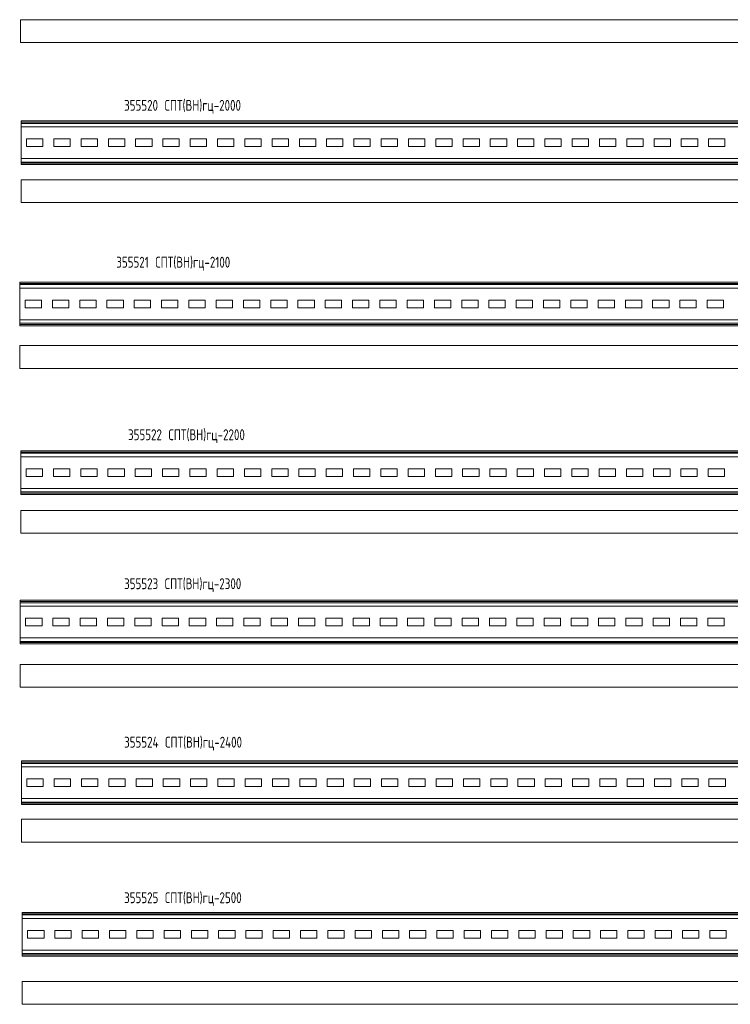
# Model space of a CAD drawing. Header units: millimetres. Extents: x -148 to 6506, y -6446 to 833.
# Tile 3 of 11: x 412 to 1714, y -4587 to -2782. Entities that reach past the tile are written whole.
import ezdxf

# ---------------------------------------------------------------- set-up
doc = ezdxf.new("R2010")
doc.units = ezdxf.units.MM
doc.styles.add('SLDTEXTSTYLE4', font='TXT', dxfattribs={"width": 0.7, "bigfont": 'bigfont'})

msp = doc.modelspace()

# ---------------------------------------------------------------- linework, layer by layer
at = {"color": 7, "linetype": 'Continuous', "lineweight": 15}
for p, q in [((2313.6, -2782.2), (413.6, -2782.2)), ((413.6, -2782.2), (413.6, -2824.2)), ((2313.6, -2824.2), (413.6, -2824.2)), ((414.7, -2967.7), (414.7, -2970.2)), ((2414.7, -2967.7), (414.7, -2967.7)), ((2414.7, -2970.2), (414.7, -2970.2)), ((414.7, -2970.2), (414.7, -2972.2)), ((2414.7, -2972.2), (414.7, -2972.2)), ((414.7, -2972.2), (414.7, -2978.6)), ((2414.7, -2978.6), (414.7, -2978.6)), ((414.7, -2978.6), (414.7, -3036.8)), ((454.7, -3000.7), (424.7, -3000.7)), ((424.7, -3000.7), (424.7, -3014.7)), ((454.7, -3014.7), (454.7, -3000.7)), ((504.7, -3000.7), (474.7, -3000.7)), ((474.7, -3000.7), (474.7, -3014.7)), ((504.7, -3014.7), (504.7, -3000.7)), ((554.7, -3000.7), (524.7, -3000.7)), ((524.7, -3000.7), (524.7, -3014.7)), ((554.7, -3014.7), (554.7, -3000.7)), ((604.7, -3000.7), (574.7, -3000.7)), ((574.7, -3000.7), (574.7, -3014.7)), ((604.7, -3014.7), (604.7, -3000.7)), ((654.7, -3000.7), (624.7, -3000.7)), ((624.7, -3000.7), (624.7, -3014.7)), ((654.7, -3014.7), (654.7, -3000.7)), ((704.7, -3000.7), (674.7, -3000.7)), ((674.7, -3000.7), (674.7, -3014.7)), ((704.7, -3014.7), (704.7, -3000.7)), ((754.7, -3000.7), (724.7, -3000.7)), ((724.7, -3000.7), (724.7, -3014.7)), ((754.7, -3014.7), (754.7, -3000.7)), ((804.7, -3000.7), (774.7, -3000.7)), ((774.7, -3000.7), (774.7, -3014.7)), ((804.7, -3014.7), (804.7, -3000.7)), ((854.7, -3000.7), (824.7, -3000.7)), ((824.7, -3000.7), (824.7, -3014.7)), ((854.7, -3014.7), (854.7, -3000.7)), ((904.7, -3000.7), (874.7, -3000.7)), ((874.7, -3000.7), (874.7, -3014.7)), ((904.7, -3014.7), (904.7, -3000.7)), ((954.7, -3000.7), (924.7, -3000.7)), ((924.7, -3000.7), (924.7, -3014.7)), ((954.7, -3014.7), (954.7, -3000.7)), ((1004.7, -3000.7), (974.7, -3000.7)), ((974.7, -3000.7), (974.7, -3014.7)), ((1004.7, -3014.7), (1004.7, -3000.7)), ((1054.7, -3000.7), (1024.7, -3000.7)), ((1024.7, -3000.7), (1024.7, -3014.7)), ((1054.7, -3014.7), (1054.7, -3000.7)), ((1104.7, -3000.7), (1074.7, -3000.7)), ((1074.7, -3000.7), (1074.7, -3014.7)), ((1104.7, -3014.7), (1104.7, -3000.7)), ((1154.7, -3000.7), (1124.7, -3000.7)), ((1124.7, -3000.7), (1124.7, -3014.7)), ((1154.7, -3014.7), (1154.7, -3000.7)), ((1204.7, -3000.7), (1174.7, -3000.7)), ((1174.7, -3000.7), (1174.7, -3014.7)), ((1204.7, -3014.7), (1204.7, -3000.7)), ((1254.7, -3000.7), (1224.7, -3000.7)), ((1224.7, -3000.7), (1224.7, -3014.7)), ((1254.7, -3014.7), (1254.7, -3000.7)), ((1304.7, -3000.7), (1274.7, -3000.7)), ((1274.7, -3000.7), (1274.7, -3014.7)), ((1304.7, -3014.7), (1304.7, -3000.7)), ((1354.7, -3000.7), (1324.7, -3000.7)), ((1324.7, -3000.7), (1324.7, -3014.7)), ((1354.7, -3014.7), (1354.7, -3000.7)), ((1404.7, -3000.7), (1374.7, -3000.7)), ((1374.7, -3000.7), (1374.7, -3014.7)), ((1404.7, -3014.7), (1404.7, -3000.7)), ((1454.7, -3000.7), (1424.7, -3000.7)), ((1424.7, -3000.7), (1424.7, -3014.7)), ((1454.7, -3014.7), (1454.7, -3000.7)), ((1504.7, -3000.7), (1474.7, -3000.7)), ((1474.7, -3000.7), (1474.7, -3014.7)), ((1504.7, -3014.7), (1504.7, -3000.7)), ((1554.7, -3000.7), (1524.7, -3000.7)), ((1524.7, -3000.7), (1524.7, -3014.7)), ((1554.7, -3014.7), (1554.7, -3000.7)), ((1604.7, -3000.7), (1574.7, -3000.7)), ((1574.7, -3000.7), (1574.7, -3014.7)), ((1604.7, -3014.7), (1604.7, -3000.7)), ((1654.7, -3000.7), (1624.7, -3000.7)), ((1624.7, -3000.7), (1624.7, -3014.7)), ((1654.7, -3014.7), (1654.7, -3000.7)), ((1704.7, -3000.7), (1674.7, -3000.7)), ((1674.7, -3000.7), (1674.7, -3014.7)), ((1704.7, -3014.7), (1704.7, -3000.7)), ((424.7, -3014.7), (454.7, -3014.7)), ((474.7, -3014.7), (504.7, -3014.7)), ((524.7, -3014.7), (554.7, -3014.7)), ((574.7, -3014.7), (604.7, -3014.7)), ((624.7, -3014.7), (654.7, -3014.7)), ((674.7, -3014.7), (704.7, -3014.7)), ((724.7, -3014.7), (754.7, -3014.7)), ((774.7, -3014.7), (804.7, -3014.7)), ((824.7, -3014.7), (854.7, -3014.7)), ((874.7, -3014.7), (904.7, -3014.7)), ((924.7, -3014.7), (954.7, -3014.7)), ((974.7, -3014.7), (1004.7, -3014.7)), ((1024.7, -3014.7), (1054.7, -3014.7)), ((1074.7, -3014.7), (1104.7, -3014.7)), ((1124.7, -3014.7), (1154.7, -3014.7)), ((1174.7, -3014.7), (1204.7, -3014.7)), ((1224.7, -3014.7), (1254.7, -3014.7)), ((1274.7, -3014.7), (1304.7, -3014.7)), ((1324.7, -3014.7), (1354.7, -3014.7)), ((1374.7, -3014.7), (1404.7, -3014.7)), ((1424.7, -3014.7), (1454.7, -3014.7)), ((1474.7, -3014.7), (1504.7, -3014.7)), ((1524.7, -3014.7), (1554.7, -3014.7)), ((1574.7, -3014.7), (1604.7, -3014.7)), ((1624.7, -3014.7), (1654.7, -3014.7)), ((1674.7, -3014.7), (1704.7, -3014.7)), ((2414.7, -3036.8), (414.7, -3036.8)), ((414.7, -3036.8), (414.7, -3043.2)), ((2414.7, -3043.2), (414.7, -3043.2)), ((414.7, -3043.2), (414.7, -3045.3)), ((2414.7, -3045.3), (414.7, -3045.3)), ((414.7, -3045.3), (414.7, -3047.7)), ((2414.7, -3047.7), (414.7, -3047.7)), ((2414.7, -3075.5), (414.7, -3075.5)), ((414.7, -3075.5), (414.7, -3117.5)), ((2414.7, -3117.5), (414.7, -3117.5)), ((412.2, -3263.1), (412.2, -3265.6)), ((2512.2, -3263.1), (412.2, -3263.1)), ((2512.2, -3265.6), (412.2, -3265.6)), ((412.2, -3265.6), (412.2, -3267.6)), ((2512.2, -3267.6), (412.2, -3267.6)), ((412.2, -3267.6), (412.2, -3274)), ((2512.2, -3274), (412.2, -3274)), ((412.2, -3274), (412.2, -3332.2)), ((452.2, -3296.1), (422.2, -3296.1)), ((422.2, -3296.1), (422.2, -3310.1)), ((452.2, -3310.1), (452.2, -3296.1)), ((502.2, -3296.1), (472.2, -3296.1)), ((472.2, -3296.1), (472.2, -3310.1)), ((502.2, -3310.1), (502.2, -3296.1)), ((552.2, -3296.1), (522.2, -3296.1)), ((522.2, -3296.1), (522.2, -3310.1)), ((552.2, -3310.1), (552.2, -3296.1)), ((602.2, -3296.1), (572.2, -3296.1)), ((572.2, -3296.1), (572.2, -3310.1)), ((602.2, -3310.1), (602.2, -3296.1)), ((652.2, -3296.1), (622.2, -3296.1)), ((622.2, -3296.1), (622.2, -3310.1)), ((652.2, -3310.1), (652.2, -3296.1)), ((702.2, -3296.1), (672.2, -3296.1)), ((672.2, -3296.1), (672.2, -3310.1)), ((702.2, -3310.1), (702.2, -3296.1)), ((752.2, -3296.1), (722.2, -3296.1)), ((722.2, -3296.1), (722.2, -3310.1)), ((752.2, -3310.1), (752.2, -3296.1)), ((802.2, -3296.1), (772.2, -3296.1)), ((772.2, -3296.1), (772.2, -3310.1)), ((802.2, -3310.1), (802.2, -3296.1)), ((852.2, -3296.1), (822.2, -3296.1)), ((822.2, -3296.1), (822.2, -3310.1)), ((852.2, -3310.1), (852.2, -3296.1)), ((902.2, -3296.1), (872.2, -3296.1)), ((872.2, -3296.1), (872.2, -3310.1)), ((902.2, -3310.1), (902.2, -3296.1)), ((952.2, -3296.1), (922.2, -3296.1)), ((922.2, -3296.1), (922.2, -3310.1)), ((952.2, -3310.1), (952.2, -3296.1)), ((1002.2, -3296.1), (972.2, -3296.1)), ((972.2, -3296.1), (972.2, -3310.1)), ((1002.2, -3310.1), (1002.2, -3296.1)), ((1052.2, -3296.1), (1022.2, -3296.1)), ((1022.2, -3296.1), (1022.2, -3310.1)), ((1052.2, -3310.1), (1052.2, -3296.1)), ((1102.2, -3296.1), (1072.2, -3296.1)), ((1072.2, -3296.1), (1072.2, -3310.1)), ((1102.2, -3310.1), (1102.2, -3296.1)), ((1152.2, -3296.1), (1122.2, -3296.1)), ((1122.2, -3296.1), (1122.2, -3310.1)), ((1152.2, -3310.1), (1152.2, -3296.1)), ((1202.2, -3296.1), (1172.2, -3296.1)), ((1172.2, -3296.1), (1172.2, -3310.1)), ((1202.2, -3310.1), (1202.2, -3296.1)), ((1252.2, -3296.1), (1222.2, -3296.1)), ((1222.2, -3296.1), (1222.2, -3310.1)), ((1252.2, -3310.1), (1252.2, -3296.1)), ((1302.2, -3296.1), (1272.2, -3296.1)), ((1272.2, -3296.1), (1272.2, -3310.1)), ((1302.2, -3310.1), (1302.2, -3296.1)), ((1352.2, -3296.1), (1322.2, -3296.1)), ((1322.2, -3296.1), (1322.2, -3310.1)), ((1352.2, -3310.1), (1352.2, -3296.1)), ((1402.2, -3296.1), (1372.2, -3296.1)), ((1372.2, -3296.1), (1372.2, -3310.1)), ((1402.2, -3310.1), (1402.2, -3296.1)), ((1452.2, -3296.1), (1422.2, -3296.1)), ((1422.2, -3296.1), (1422.2, -3310.1)), ((1452.2, -3310.1), (1452.2, -3296.1)), ((1502.2, -3296.1), (1472.2, -3296.1)), ((1472.2, -3296.1), (1472.2, -3310.1)), ((1502.2, -3310.1), (1502.2, -3296.1)), ((1552.2, -3296.1), (1522.2, -3296.1)), ((1522.2, -3296.1), (1522.2, -3310.1)), ((1552.2, -3310.1), (1552.2, -3296.1)), ((1602.2, -3296.1), (1572.2, -3296.1)), ((1572.2, -3296.1), (1572.2, -3310.1)), ((1602.2, -3310.1), (1602.2, -3296.1)), ((1652.2, -3296.1), (1622.2, -3296.1)), ((1622.2, -3296.1), (1622.2, -3310.1)), ((1652.2, -3310.1), (1652.2, -3296.1)), ((1702.2, -3296.1), (1672.2, -3296.1)), ((1672.2, -3296.1), (1672.2, -3310.1)), ((1702.2, -3310.1), (1702.2, -3296.1)), ((422.2, -3310.1), (452.2, -3310.1)), ((472.2, -3310.1), (502.2, -3310.1)), ((522.2, -3310.1), (552.2, -3310.1)), ((572.2, -3310.1), (602.2, -3310.1)), ((622.2, -3310.1), (652.2, -3310.1)), ((672.2, -3310.1), (702.2, -3310.1)), ((722.2, -3310.1), (752.2, -3310.1)), ((772.2, -3310.1), (802.2, -3310.1)), ((822.2, -3310.1), (852.2, -3310.1)), ((872.2, -3310.1), (902.2, -3310.1)), ((922.2, -3310.1), (952.2, -3310.1)), ((972.2, -3310.1), (1002.2, -3310.1)), ((1022.2, -3310.1), (1052.2, -3310.1)), ((1072.2, -3310.1), (1102.2, -3310.1)), ((1122.2, -3310.1), (1152.2, -3310.1)), ((1172.2, -3310.1), (1202.2, -3310.1)), ((1222.2, -3310.1), (1252.2, -3310.1)), ((1272.2, -3310.1), (1302.2, -3310.1)), ((1322.2, -3310.1), (1352.2, -3310.1)), ((1372.2, -3310.1), (1402.2, -3310.1)), ((1422.2, -3310.1), (1452.2, -3310.1)), ((1472.2, -3310.1), (1502.2, -3310.1)), ((1522.2, -3310.1), (1552.2, -3310.1)), ((1572.2, -3310.1), (1602.2, -3310.1)), ((1622.2, -3310.1), (1652.2, -3310.1)), ((1672.2, -3310.1), (1702.2, -3310.1)), ((2512.2, -3332.2), (412.2, -3332.2)), ((412.2, -3332.2), (412.2, -3338.6)), ((2512.2, -3338.6), (412.2, -3338.6)), ((412.2, -3338.6), (412.2, -3340.7)), ((2512.2, -3340.7), (412.2, -3340.7)), ((412.2, -3340.7), (412.2, -3343.1)), ((2512.2, -3343.1), (412.2, -3343.1)), ((2512.2, -3379.5), (412.2, -3379.5)), ((412.2, -3379.5), (412.2, -3421.5)), ((2512.2, -3421.5), (412.2, -3421.5)), ((414, -3572.3), (414, -3574.8)), ((2614, -3572.3), (414, -3572.3)), ((2614, -3574.8), (414, -3574.8)), ((414, -3574.8), (414, -3576.8)), ((2614, -3576.8), (414, -3576.8)), ((414, -3576.8), (414, -3583.3)), ((2614, -3583.3), (414, -3583.3)), ((414, -3583.3), (414, -3641.4)), ((454, -3605.3), (424, -3605.3)), ((424, -3605.3), (424, -3619.3)), ((454, -3619.3), (454, -3605.3)), ((504, -3605.3), (474, -3605.3)), ((474, -3605.3), (474, -3619.3)), ((504, -3619.3), (504, -3605.3)), ((554, -3605.3), (524, -3605.3)), ((524, -3605.3), (524, -3619.3)), ((554, -3619.3), (554, -3605.3)), ((604, -3605.3), (574, -3605.3)), ((574, -3605.3), (574, -3619.3)), ((604, -3619.3), (604, -3605.3)), ((654, -3605.3), (624, -3605.3)), ((624, -3605.3), (624, -3619.3)), ((654, -3619.3), (654, -3605.3)), ((704, -3605.3), (674, -3605.3)), ((674, -3605.3), (674, -3619.3)), ((704, -3619.3), (704, -3605.3)), ((754, -3605.3), (724, -3605.3)), ((724, -3605.3), (724, -3619.3)), ((754, -3619.3), (754, -3605.3)), ((804, -3605.3), (774, -3605.3)), ((774, -3605.3), (774, -3619.3)), ((804, -3619.3), (804, -3605.3)), ((854, -3605.3), (824, -3605.3)), ((824, -3605.3), (824, -3619.3)), ((854, -3619.3), (854, -3605.3)), ((904, -3605.3), (874, -3605.3)), ((874, -3605.3), (874, -3619.3)), ((904, -3619.3), (904, -3605.3)), ((954, -3605.3), (924, -3605.3)), ((924, -3605.3), (924, -3619.3)), ((954, -3619.3), (954, -3605.3)), ((1004, -3605.3), (974, -3605.3)), ((974, -3605.3), (974, -3619.3)), ((1004, -3619.3), (1004, -3605.3)), ((1054, -3605.3), (1024, -3605.3)), ((1024, -3605.3), (1024, -3619.3)), ((1054, -3619.3), (1054, -3605.3)), ((1104, -3605.3), (1074, -3605.3)), ((1074, -3605.3), (1074, -3619.3)), ((1104, -3619.3), (1104, -3605.3)), ((1154, -3605.3), (1124, -3605.3)), ((1124, -3605.3), (1124, -3619.3)), ((1154, -3619.3), (1154, -3605.3)), ((1204, -3605.3), (1174, -3605.3)), ((1174, -3605.3), (1174, -3619.3)), ((1204, -3619.3), (1204, -3605.3)), ((1254, -3605.3), (1224, -3605.3)), ((1224, -3605.3), (1224, -3619.3)), ((1254, -3619.3), (1254, -3605.3)), ((1304, -3605.3), (1274, -3605.3)), ((1274, -3605.3), (1274, -3619.3)), ((1304, -3619.3), (1304, -3605.3)), ((1354, -3605.3), (1324, -3605.3)), ((1324, -3605.3), (1324, -3619.3)), ((1354, -3619.3), (1354, -3605.3)), ((1404, -3605.3), (1374, -3605.3)), ((1374, -3605.3), (1374, -3619.3)), ((1404, -3619.3), (1404, -3605.3)), ((1454, -3605.3), (1424, -3605.3)), ((1424, -3605.3), (1424, -3619.3)), ((1454, -3619.3), (1454, -3605.3)), ((1504, -3605.3), (1474, -3605.3)), ((1474, -3605.3), (1474, -3619.3)), ((1504, -3619.3), (1504, -3605.3)), ((1554, -3605.3), (1524, -3605.3)), ((1524, -3605.3), (1524, -3619.3)), ((1554, -3619.3), (1554, -3605.3)), ((1604, -3605.3), (1574, -3605.3)), ((1574, -3605.3), (1574, -3619.3)), ((1604, -3619.3), (1604, -3605.3)), ((1654, -3605.3), (1624, -3605.3)), ((1624, -3605.3), (1624, -3619.3)), ((1654, -3619.3), (1654, -3605.3)), ((1704, -3605.3), (1674, -3605.3)), ((1674, -3605.3), (1674, -3619.3)), ((1704, -3619.3), (1704, -3605.3)), ((424, -3619.3), (454, -3619.3)), ((474, -3619.3), (504, -3619.3)), ((524, -3619.3), (554, -3619.3)), ((574, -3619.3), (604, -3619.3)), ((624, -3619.3), (654, -3619.3)), ((674, -3619.3), (704, -3619.3)), ((724, -3619.3), (754, -3619.3)), ((774, -3619.3), (804, -3619.3)), ((824, -3619.3), (854, -3619.3)), ((874, -3619.3), (904, -3619.3)), ((924, -3619.3), (954, -3619.3)), ((974, -3619.3), (1004, -3619.3)), ((1024, -3619.3), (1054, -3619.3)), ((1074, -3619.3), (1104, -3619.3)), ((1124, -3619.3), (1154, -3619.3)), ((1174, -3619.3), (1204, -3619.3)), ((1224, -3619.3), (1254, -3619.3)), ((1274, -3619.3), (1304, -3619.3)), ((1324, -3619.3), (1354, -3619.3)), ((1374, -3619.3), (1404, -3619.3)), ((1424, -3619.3), (1454, -3619.3)), ((1474, -3619.3), (1504, -3619.3)), ((1524, -3619.3), (1554, -3619.3)), ((1574, -3619.3), (1604, -3619.3)), ((1624, -3619.3), (1654, -3619.3)), ((1674, -3619.3), (1704, -3619.3)), ((2614, -3641.4), (414, -3641.4)), ((414, -3641.4), (414, -3647.8)), ((2614, -3647.8), (414, -3647.8)), ((414, -3647.8), (414, -3649.9)), ((2614, -3649.9), (414, -3649.9)), ((414, -3649.9), (414, -3652.3)), ((2614, -3652.3), (414, -3652.3)), ((2614, -3681.6), (414, -3681.6)), ((414, -3681.6), (414, -3723.6)), ((2614, -3723.6), (414, -3723.6)), ((413.1, -3846.4), (413.1, -3848.9)), ((2713.1, -3846.4), (413.1, -3846.4)), ((2713.1, -3848.9), (413.1, -3848.9)), ((413.1, -3848.9), (413.1, -3850.9)), ((2713.1, -3850.9), (413.1, -3850.9)), ((413.1, -3850.9), (413.1, -3857.3)), ((2713.1, -3857.3), (413.1, -3857.3)), ((413.1, -3857.3), (413.1, -3915.5)), ((453.1, -3879.4), (423.1, -3879.4)), ((423.1, -3879.4), (423.1, -3893.4)), ((453.1, -3893.4), (453.1, -3879.4)), ((503.1, -3879.4), (473.1, -3879.4)), ((473.1, -3879.4), (473.1, -3893.4)), ((503.1, -3893.4), (503.1, -3879.4)), ((553.1, -3879.4), (523.1, -3879.4)), ((523.1, -3879.4), (523.1, -3893.4)), ((553.1, -3893.4), (553.1, -3879.4)), ((603.1, -3879.4), (573.1, -3879.4)), ((573.1, -3879.4), (573.1, -3893.4)), ((603.1, -3893.4), (603.1, -3879.4)), ((653.1, -3879.4), (623.1, -3879.4)), ((623.1, -3879.4), (623.1, -3893.4)), ((653.1, -3893.4), (653.1, -3879.4)), ((703.1, -3879.4), (673.1, -3879.4)), ((673.1, -3879.4), (673.1, -3893.4)), ((703.1, -3893.4), (703.1, -3879.4)), ((753.1, -3879.4), (723.1, -3879.4)), ((723.1, -3879.4), (723.1, -3893.4)), ((753.1, -3893.4), (753.1, -3879.4)), ((803.1, -3879.4), (773.1, -3879.4)), ((773.1, -3879.4), (773.1, -3893.4)), ((803.1, -3893.4), (803.1, -3879.4)), ((823.1, -3879.4), (823.1, -3893.4)), ((853.1, -3879.4), (823.1, -3879.4)), ((853.1, -3893.4), (853.1, -3879.4)), ((903.1, -3879.4), (873.1, -3879.4)), ((873.1, -3879.4), (873.1, -3893.4)), ((903.1, -3893.4), (903.1, -3879.4)), ((953.1, -3879.4), (923.1, -3879.4)), ((923.1, -3879.4), (923.1, -3893.4)), ((953.1, -3893.4), (953.1, -3879.4)), ((973.1, -3879.4), (973.1, -3893.4)), ((1003.1, -3879.4), (973.1, -3879.4)), ((1003.1, -3893.4), (1003.1, -3879.4)), ((1053.1, -3879.4), (1023.1, -3879.4)), ((1023.1, -3879.4), (1023.1, -3893.4)), ((1053.1, -3893.4), (1053.1, -3879.4)), ((1103.1, -3879.4), (1073.1, -3879.4)), ((1073.1, -3879.4), (1073.1, -3893.4)), ((1103.1, -3893.4), (1103.1, -3879.4)), ((1153.1, -3879.4), (1123.1, -3879.4)), ((1123.1, -3879.4), (1123.1, -3893.4)), ((1153.1, -3893.4), (1153.1, -3879.4)), ((1203.1, -3879.4), (1173.1, -3879.4)), ((1173.1, -3879.4), (1173.1, -3893.4)), ((1203.1, -3893.4), (1203.1, -3879.4)), ((1253.1, -3879.4), (1223.1, -3879.4)), ((1223.1, -3879.4), (1223.1, -3893.4)), ((1253.1, -3893.4), (1253.1, -3879.4)), ((1303.1, -3879.4), (1273.1, -3879.4)), ((1273.1, -3879.4), (1273.1, -3893.4)), ((1303.1, -3893.4), (1303.1, -3879.4)), ((1353.1, -3879.4), (1323.1, -3879.4)), ((1323.1, -3879.4), (1323.1, -3893.4)), ((1353.1, -3893.4), (1353.1, -3879.4)), ((1403.1, -3879.4), (1373.1, -3879.4)), ((1373.1, -3879.4), (1373.1, -3893.4)), ((1403.1, -3893.4), (1403.1, -3879.4)), ((1453.1, -3879.4), (1423.1, -3879.4)), ((1423.1, -3879.4), (1423.1, -3893.4)), ((1453.1, -3893.4), (1453.1, -3879.4)), ((1503.1, -3879.4), (1473.1, -3879.4)), ((1473.1, -3879.4), (1473.1, -3893.4)), ((1503.1, -3893.4), (1503.1, -3879.4)), ((1553.1, -3879.4), (1523.1, -3879.4)), ((1523.1, -3879.4), (1523.1, -3893.4)), ((1553.1, -3893.4), (1553.1, -3879.4)), ((1603.1, -3879.4), (1573.1, -3879.4)), ((1573.1, -3879.4), (1573.1, -3893.4)), ((1603.1, -3893.4), (1603.1, -3879.4)), ((1623.1, -3879.4), (1623.1, -3893.4)), ((1653.1, -3879.4), (1623.1, -3879.4)), ((1653.1, -3893.4), (1653.1, -3879.4)), ((1703.1, -3879.4), (1673.1, -3879.4)), ((1673.1, -3879.4), (1673.1, -3893.4)), ((1703.1, -3893.4), (1703.1, -3879.4)), ((423.1, -3893.4), (453.1, -3893.4)), ((473.1, -3893.4), (503.1, -3893.4)), ((523.1, -3893.4), (553.1, -3893.4)), ((573.1, -3893.4), (603.1, -3893.4)), ((623.1, -3893.4), (653.1, -3893.4)), ((673.1, -3893.4), (703.1, -3893.4)), ((723.1, -3893.4), (753.1, -3893.4)), ((773.1, -3893.4), (803.1, -3893.4)), ((823.1, -3893.4), (853.1, -3893.4)), ((873.1, -3893.4), (903.1, -3893.4)), ((923.1, -3893.4), (953.1, -3893.4)), ((973.1, -3893.4), (1003.1, -3893.4)), ((1023.1, -3893.4), (1053.1, -3893.4)), ((1073.1, -3893.4), (1103.1, -3893.4)), ((1123.1, -3893.4), (1153.1, -3893.4)), ((1173.1, -3893.4), (1203.1, -3893.4)), ((1223.1, -3893.4), (1253.1, -3893.4)), ((1273.1, -3893.4), (1303.1, -3893.4)), ((1323.1, -3893.4), (1353.1, -3893.4)), ((1373.1, -3893.4), (1403.1, -3893.4)), ((1423.1, -3893.4), (1453.1, -3893.4)), ((1473.1, -3893.4), (1503.1, -3893.4)), ((1523.1, -3893.4), (1553.1, -3893.4)), ((1573.1, -3893.4), (1603.1, -3893.4)), ((1623.1, -3893.4), (1653.1, -3893.4)), ((1673.1, -3893.4), (1703.1, -3893.4)), ((2713.1, -3915.5), (413.1, -3915.5)), ((413.1, -3915.5), (413.1, -3921.9)), ((2713.1, -3921.9), (413.1, -3921.9)), ((413.1, -3921.9), (413.1, -3923.9)), ((2713.1, -3923.9), (413.1, -3923.9)), ((413.1, -3923.9), (413.1, -3926.4)), ((2713.1, -3926.4), (413.1, -3926.4)), ((2713.1, -3963.9), (413.1, -3963.9)), ((413.1, -3963.9), (413.1, -4005.9)), ((2713.1, -4005.9), (413.1, -4005.9)), ((415.4, -4140.9), (415.4, -4143.3)), ((2815.4, -4140.9), (415.4, -4140.9)), ((2815.4, -4143.3), (415.4, -4143.3)), ((415.4, -4143.3), (415.4, -4145.4)), ((2815.4, -4145.4), (415.4, -4145.4)), ((415.4, -4145.4), (415.4, -4151.8)), ((2815.4, -4151.8), (415.4, -4151.8)), ((415.4, -4151.8), (415.4, -4210)), ((455.4, -4173.9), (425.4, -4173.9)), ((425.4, -4173.9), (425.4, -4187.9)), ((455.4, -4187.9), (455.4, -4173.9)), ((505.4, -4173.9), (475.4, -4173.9)), ((475.4, -4173.9), (475.4, -4187.9)), ((505.4, -4187.9), (505.4, -4173.9)), ((525.4, -4173.9), (525.4, -4187.9)), ((555.4, -4173.9), (525.4, -4173.9)), ((555.4, -4187.9), (555.4, -4173.9)), ((605.4, -4173.9), (575.4, -4173.9)), ((575.4, -4173.9), (575.4, -4187.9)), ((605.4, -4187.9), (605.4, -4173.9)), ((655.4, -4173.9), (625.4, -4173.9)), ((625.4, -4173.9), (625.4, -4187.9)), ((655.4, -4187.9), (655.4, -4173.9)), ((705.4, -4173.9), (675.4, -4173.9)), ((675.4, -4173.9), (675.4, -4187.9)), ((705.4, -4187.9), (705.4, -4173.9)), ((755.4, -4173.9), (725.4, -4173.9)), ((725.4, -4173.9), (725.4, -4187.9)), ((755.4, -4187.9), (755.4, -4173.9)), ((805.4, -4173.9), (775.4, -4173.9)), ((775.4, -4173.9), (775.4, -4187.9)), ((805.4, -4187.9), (805.4, -4173.9)), ((855.4, -4173.9), (825.4, -4173.9)), ((825.4, -4173.9), (825.4, -4187.9)), ((855.4, -4187.9), (855.4, -4173.9)), ((905.4, -4173.9), (875.4, -4173.9)), ((875.4, -4173.9), (875.4, -4187.9)), ((905.4, -4187.9), (905.4, -4173.9)), ((955.4, -4173.9), (925.4, -4173.9)), ((925.4, -4173.9), (925.4, -4187.9)), ((955.4, -4187.9), (955.4, -4173.9)), ((1005.4, -4173.9), (975.4, -4173.9)), ((975.4, -4173.9), (975.4, -4187.9)), ((1005.4, -4187.9), (1005.4, -4173.9)), ((1055.4, -4173.9), (1025.4, -4173.9)), ((1025.4, -4173.9), (1025.4, -4187.9)), ((1055.4, -4187.9), (1055.4, -4173.9)), ((1105.4, -4173.9), (1075.4, -4173.9)), ((1075.4, -4173.9), (1075.4, -4187.9)), ((1105.4, -4187.9), (1105.4, -4173.9)), ((1155.4, -4173.9), (1125.4, -4173.9)), ((1125.4, -4173.9), (1125.4, -4187.9)), ((1155.4, -4187.9), (1155.4, -4173.9)), ((1205.4, -4173.9), (1175.4, -4173.9)), ((1175.4, -4173.9), (1175.4, -4187.9)), ((1205.4, -4187.9), (1205.4, -4173.9)), ((1255.4, -4173.9), (1225.4, -4173.9)), ((1225.4, -4173.9), (1225.4, -4187.9)), ((1255.4, -4187.9), (1255.4, -4173.9)), ((1305.4, -4173.9), (1275.4, -4173.9)), ((1275.4, -4173.9), (1275.4, -4187.9)), ((1305.4, -4187.9), (1305.4, -4173.9)), ((1355.4, -4173.9), (1325.4, -4173.9)), ((1325.4, -4173.9), (1325.4, -4187.9)), ((1355.4, -4187.9), (1355.4, -4173.9)), ((1405.4, -4173.9), (1375.4, -4173.9)), ((1375.4, -4173.9), (1375.4, -4187.9)), ((1405.4, -4187.9), (1405.4, -4173.9)), ((1455.4, -4173.9), (1425.4, -4173.9)), ((1425.4, -4173.9), (1425.4, -4187.9)), ((1455.4, -4187.9), (1455.4, -4173.9)), ((1505.4, -4173.9), (1475.4, -4173.9)), ((1475.4, -4173.9), (1475.4, -4187.9)), ((1505.4, -4187.9), (1505.4, -4173.9)), ((1555.4, -4173.9), (1525.4, -4173.9)), ((1525.4, -4173.9), (1525.4, -4187.9)), ((1555.4, -4187.9), (1555.4, -4173.9)), ((1605.4, -4173.9), (1575.4, -4173.9)), ((1575.4, -4173.9), (1575.4, -4187.9)), ((1605.4, -4187.9), (1605.4, -4173.9)), ((1655.4, -4173.9), (1625.4, -4173.9)), ((1625.4, -4173.9), (1625.4, -4187.9)), ((1655.4, -4187.9), (1655.4, -4173.9)), ((1705.4, -4173.9), (1675.4, -4173.9)), ((1675.4, -4173.9), (1675.4, -4187.9)), ((1705.4, -4187.9), (1705.4, -4173.9)), ((425.4, -4187.9), (455.4, -4187.9)), ((475.4, -4187.9), (505.4, -4187.9)), ((525.4, -4187.9), (555.4, -4187.9)), ((575.4, -4187.9), (605.4, -4187.9)), ((625.4, -4187.9), (655.4, -4187.9)), ((675.4, -4187.9), (705.4, -4187.9)), ((725.4, -4187.9), (755.4, -4187.9)), ((775.4, -4187.9), (805.4, -4187.9)), ((825.4, -4187.9), (855.4, -4187.9)), ((875.4, -4187.9), (905.4, -4187.9)), ((925.4, -4187.9), (955.4, -4187.9)), ((975.4, -4187.9), (1005.4, -4187.9)), ((1025.4, -4187.9), (1055.4, -4187.9)), ((1075.4, -4187.9), (1105.4, -4187.9)), ((1125.4, -4187.9), (1155.4, -4187.9)), ((1175.4, -4187.9), (1205.4, -4187.9)), ((1225.4, -4187.9), (1255.4, -4187.9)), ((1275.4, -4187.9), (1305.4, -4187.9)), ((1325.4, -4187.9), (1355.4, -4187.9)), ((1375.4, -4187.9), (1405.4, -4187.9)), ((1425.4, -4187.9), (1455.4, -4187.9)), ((1475.4, -4187.9), (1505.4, -4187.9)), ((1525.4, -4187.9), (1555.4, -4187.9)), ((1575.4, -4187.9), (1605.4, -4187.9)), ((1625.4, -4187.9), (1655.4, -4187.9)), ((1675.4, -4187.9), (1705.4, -4187.9)), ((2815.4, -4210), (415.4, -4210)), ((415.4, -4210), (415.4, -4216.4)), ((2815.4, -4216.4), (415.4, -4216.4)), ((415.4, -4216.4), (415.4, -4218.4)), ((2815.4, -4218.4), (415.4, -4218.4)), ((415.4, -4218.4), (415.4, -4220.9)), ((2815.4, -4220.9), (415.4, -4220.9)), ((2815.4, -4247.6), (415.4, -4247.6)), ((415.4, -4247.6), (415.4, -4289.6)), ((2815.4, -4289.6), (415.4, -4289.6)), ((416.8, -4418.7), (416.8, -4421.1)), ((2916.8, -4418.7), (416.8, -4418.7)), ((2916.8, -4421.1), (416.8, -4421.1)), ((416.8, -4421.1), (416.8, -4423.2)), ((2916.8, -4423.2), (416.8, -4423.2)), ((416.8, -4423.2), (416.8, -4429.6)), ((2916.8, -4429.6), (416.8, -4429.6)), ((416.8, -4429.6), (416.8, -4487.7)), ((456.8, -4451.7), (426.8, -4451.7)), ((426.8, -4451.7), (426.8, -4465.7)), ((456.8, -4465.7), (456.8, -4451.7)), ((506.8, -4451.7), (476.8, -4451.7)), ((476.8, -4451.7), (476.8, -4465.7)), ((506.8, -4465.7), (506.8, -4451.7)), ((556.8, -4451.7), (526.8, -4451.7)), ((526.8, -4451.7), (526.8, -4465.7)), ((556.8, -4465.7), (556.8, -4451.7)), ((606.8, -4451.7), (576.8, -4451.7)), ((576.8, -4451.7), (576.8, -4465.7)), ((606.8, -4465.7), (606.8, -4451.7)), ((656.8, -4451.7), (626.8, -4451.7)), ((626.8, -4451.7), (626.8, -4465.7)), ((656.8, -4465.7), (656.8, -4451.7)), ((706.8, -4451.7), (676.8, -4451.7)), ((676.8, -4451.7), (676.8, -4465.7)), ((706.8, -4465.7), (706.8, -4451.7)), ((756.8, -4451.7), (726.8, -4451.7)), ((726.8, -4451.7), (726.8, -4465.7)), ((756.8, -4465.7), (756.8, -4451.7)), ((806.8, -4451.7), (776.8, -4451.7)), ((776.8, -4451.7), (776.8, -4465.7)), ((806.8, -4465.7), (806.8, -4451.7)), ((856.8, -4451.7), (826.8, -4451.7)), ((826.8, -4451.7), (826.8, -4465.7)), ((856.8, -4465.7), (856.8, -4451.7)), ((876.8, -4451.7), (876.8, -4465.7)), ((906.8, -4451.7), (876.8, -4451.7)), ((906.8, -4465.7), (906.8, -4451.7)), ((956.8, -4451.7), (926.8, -4451.7)), ((926.8, -4451.7), (926.8, -4465.7)), ((956.8, -4465.7), (956.8, -4451.7)), ((1006.8, -4451.7), (976.8, -4451.7)), ((976.8, -4451.7), (976.8, -4465.7)), ((1006.8, -4465.7), (1006.8, -4451.7)), ((1056.8, -4451.7), (1026.8, -4451.7)), ((1026.8, -4451.7), (1026.8, -4465.7)), ((1056.8, -4465.7), (1056.8, -4451.7)), ((1106.8, -4451.7), (1076.8, -4451.7)), ((1076.8, -4451.7), (1076.8, -4465.7)), ((1106.8, -4465.7), (1106.8, -4451.7)), ((1156.8, -4451.7), (1126.8, -4451.7)), ((1126.8, -4451.7), (1126.8, -4465.7)), ((1156.8, -4465.7), (1156.8, -4451.7)), ((1206.8, -4451.7), (1176.8, -4451.7)), ((1176.8, -4451.7), (1176.8, -4465.7)), ((1206.8, -4465.7), (1206.8, -4451.7)), ((1256.8, -4451.7), (1226.8, -4451.7)), ((1226.8, -4451.7), (1226.8, -4465.7)), ((1256.8, -4465.7), (1256.8, -4451.7)), ((1306.8, -4451.7), (1276.8, -4451.7)), ((1276.8, -4451.7), (1276.8, -4465.7)), ((1306.8, -4465.7), (1306.8, -4451.7)), ((1356.8, -4451.7), (1326.8, -4451.7)), ((1326.8, -4451.7), (1326.8, -4465.7)), ((1356.8, -4465.7), (1356.8, -4451.7)), ((1406.8, -4451.7), (1376.8, -4451.7)), ((1376.8, -4451.7), (1376.8, -4465.7)), ((1406.8, -4465.7), (1406.8, -4451.7)), ((1456.8, -4451.7), (1426.8, -4451.7)), ((1426.8, -4451.7), (1426.8, -4465.7)), ((1456.8, -4465.7), (1456.8, -4451.7)), ((1506.8, -4451.7), (1476.8, -4451.7)), ((1476.8, -4451.7), (1476.8, -4465.7)), ((1506.8, -4465.7), (1506.8, -4451.7)), ((1556.8, -4451.7), (1526.8, -4451.7)), ((1526.8, -4451.7), (1526.8, -4465.7)), ((1556.8, -4465.7), (1556.8, -4451.7)), ((1606.8, -4451.7), (1576.8, -4451.7)), ((1576.8, -4451.7), (1576.8, -4465.7)), ((1606.8, -4465.7), (1606.8, -4451.7)), ((1656.8, -4451.7), (1626.8, -4451.7)), ((1626.8, -4451.7), (1626.8, -4465.7)), ((1656.8, -4465.7), (1656.8, -4451.7)), ((1706.8, -4451.7), (1676.8, -4451.7)), ((1676.8, -4451.7), (1676.8, -4465.7)), ((1706.8, -4465.7), (1706.8, -4451.7)), ((426.8, -4465.7), (456.8, -4465.7)), ((476.8, -4465.7), (506.8, -4465.7)), ((526.8, -4465.7), (556.8, -4465.7)), ((576.8, -4465.7), (606.8, -4465.7)), ((626.8, -4465.7), (656.8, -4465.7)), ((676.8, -4465.7), (706.8, -4465.7)), ((726.8, -4465.7), (756.8, -4465.7)), ((776.8, -4465.7), (806.8, -4465.7)), ((826.8, -4465.7), (856.8, -4465.7)), ((876.8, -4465.7), (906.8, -4465.7)), ((926.8, -4465.7), (956.8, -4465.7)), ((976.8, -4465.7), (1006.8, -4465.7)), ((1026.8, -4465.7), (1056.8, -4465.7)), ((1076.8, -4465.7), (1106.8, -4465.7)), ((1126.8, -4465.7), (1156.8, -4465.7)), ((1176.8, -4465.7), (1206.8, -4465.7)), ((1226.8, -4465.7), (1256.8, -4465.7)), ((1276.8, -4465.7), (1306.8, -4465.7)), ((1326.8, -4465.7), (1356.8, -4465.7)), ((1376.8, -4465.7), (1406.8, -4465.7)), ((1426.8, -4465.7), (1456.8, -4465.7)), ((1476.8, -4465.7), (1506.8, -4465.7)), ((1526.8, -4465.7), (1556.8, -4465.7)), ((1576.8, -4465.7), (1606.8, -4465.7)), ((1626.8, -4465.7), (1656.8, -4465.7)), ((1676.8, -4465.7), (1706.8, -4465.7)), ((2916.8, -4487.7), (416.8, -4487.7)), ((416.8, -4487.7), (416.8, -4494.1)), ((2916.8, -4494.1), (416.8, -4494.1)), ((416.8, -4494.1), (416.8, -4496.2)), ((2916.8, -4496.2), (416.8, -4496.2)), ((416.8, -4496.2), (416.8, -4498.7)), ((2916.8, -4498.7), (416.8, -4498.7)), ((2916.8, -4545.1), (416.8, -4545.1)), ((416.8, -4545.1), (416.8, -4587.1)), ((2916.8, -4587.1), (416.8, -4587.1))]:
    msp.add_line(p, q, dxfattribs=at)

# ---------------------------------------------------------------- texts
at = {"color": 7, "linetype": 'Continuous', "lineweight": 0, "char_height": 20, "attachment_point": 1, "style": 'SLDTEXTSTYLE4'}
for s, insert in [('355520 \\M+18452\\M+18450\\M+18453(\\M+18442\\M+1844E)\\M+18473\\M+18488-2000', (603.6, -2929.2)), ('355521 \\M+18452\\M+18450\\M+18453(\\M+18442\\M+1844E)\\M+18473\\M+18488-2100', (589.3, -3216.7)), ('355522 \\M+18452\\M+18450\\M+18453(\\M+18442\\M+1844E)\\M+18473\\M+18488-2200', (610.8, -3533)), ('355523 \\M+18452\\M+18450\\M+18453(\\M+18442\\M+1844E)\\M+18473\\M+18488-2300', (603.6, -3806.1)), ('355524 \\M+18452\\M+18450\\M+18453(\\M+18442\\M+1844E)\\M+18473\\M+18488-2400', (603.6, -4096.6)), ('355525 \\M+18452\\M+18450\\M+18453(\\M+18442\\M+1844E)\\M+18473\\M+18488-2500', (603.6, -4381.7))]:
    msp.add_mtext(s, dxfattribs=dict(at, insert=insert))

doc.saveas('drawing.dxf')
